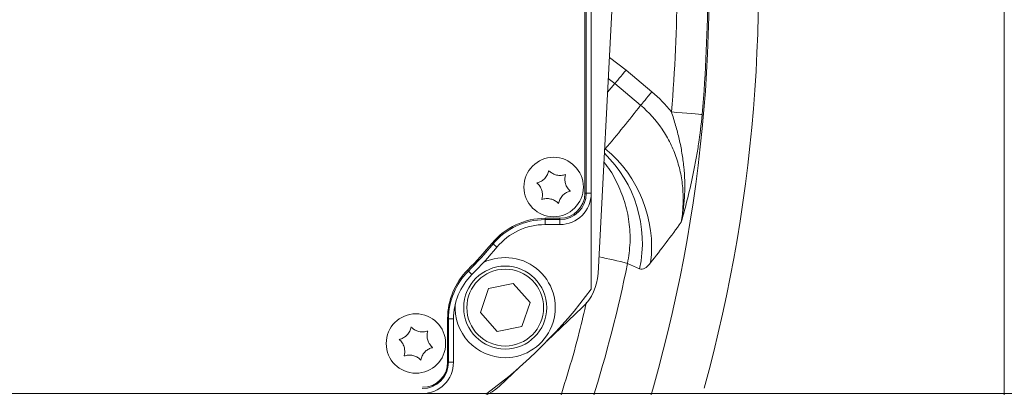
# Model space of a CAD drawing. Header units: millimetres. Extents: x 0 to 8410, y 0 to 5940.
# Tile 26 of 256: x 2282 to 2440, y 1169 to 1227. Entities that reach past the tile are written whole.
import ezdxf

# ---------------------------------------------------------------- set-up
doc = ezdxf.new("R2010")
doc.units = ezdxf.units.MM
doc.header["$LTSCALE"] = 10
doc.styles.add('SLDTEXTSTYLE0', font='TXT', dxfattribs={"width": 0.605})
doc.dimstyles.new('SLDDIMSTYLE0', dxfattribs={"dimtxt": 50, "dimasz": 50, "dimexe": 0, "dimexo": 0.0625, "dimgap": 12.5, "dimtad": 1, "dimtoh": 1, "dimdec": 1, "dimrnd": 1e-09, "dimzin": 12, "dimdsep": 46, "dimtxsty": 'SLDTEXTSTYLE0', "dimsah": 1, "dimcen": 0.09, "dimadec": 0, "dimazin": 0, "dimtfac": 1, "dimtofl": 0, "dimtmove": 0, "dimatfit": 3, "dimfxl": 1, "dimfrac": 2, "dimtolj": 1, "dimtzin": 12, "dimarcsym": 0})
doc.dimstyles.new('SLDDIMSTYLE1', dxfattribs={"dimtxt": 50, "dimasz": 50, "dimexe": 0, "dimexo": 0.0625, "dimgap": -12.5, "dimtad": 1, "dimtoh": 1, "dimdec": 1, "dimrnd": 1e-09, "dimzin": 12, "dimdsep": 46, "dimtxsty": 'SLDTEXTSTYLE0', "dimsah": 1, "dimcen": 0.09, "dimadec": 0, "dimazin": 0, "dimtfac": 1, "dimtofl": 0, "dimtmove": 0, "dimatfit": 3, "dimfxl": 1, "dimfrac": 2, "dimtolj": 1, "dimtzin": 12, "dimarcsym": 0})
doc.dimstyles.new('SLDDIMSTYLE2', dxfattribs={"dimtxt": 50, "dimasz": 50, "dimexe": 0, "dimexo": 0.0625, "dimgap": 12.5, "dimtad": 1, "dimtoh": 1, "dimdec": 1, "dimrnd": 1e-09, "dimzin": 12, "dimdsep": 46, "dimtxsty": 'SLDTEXTSTYLE0', "dimsah": 1, "dimcen": 0.09, "dimadec": 0, "dimazin": 0, "dimtfac": 1, "dimtofl": 0, "dimtmove": 0, "dimatfit": 3, "dimfxl": 1, "dimfrac": 2, "dimtolj": 1, "dimtzin": 12, "dimarcsym": 0})

# ---------------------------------------------------------------- blocks, each defined once
blk = doc.blocks.new('*D46')
at = {"color": 7, "linetype": 'Continuous', "lineweight": 0}
for p, q in [((2410.3, 1232.51), (2796.99, 1232.51)), ((2781.99, 1094.51), (2781.99, 1232.51)), ((2428.71, 1094.51), (2796.99, 1094.51))]:
    blk.add_line(p, q, dxfattribs=at)
for points in [[(2781.99, 1232.51), (2774.49, 1182.51), (2789.49, 1182.51)], [(2781.99, 1094.51), (2789.49, 1144.51), (2774.49, 1144.51)]]:
    blk.add_solid(points, dxfattribs=at)
at = {"color": 7, "linetype": 'Continuous', "lineweight": 0, "insert": (2717.54, 1106.23), "char_height": 50, "attachment_point": 1, "rotation": 90, "style": 'SLDTEXTSTYLE0'}
blk.add_mtext('138', dxfattribs=at)
blk = doc.blocks.new('*D47')
at = {"color": 7, "linetype": 'Continuous', "lineweight": 0}
for p, q in [((2679.92, 1232.51), (2679.92, 1332.51)), ((2410.3, 1232.51), (2694.92, 1232.51)), ((2679.92, 1167.51), (2679.92, 1232.51)), ((2118.59, 1167.51), (2694.92, 1167.51)), ((2679.92, 1167.51), (2679.92, 727.07))]:
    blk.add_line(p, q, dxfattribs=at)
for points in [[(2679.92, 1232.51), (2687.42, 1282.51), (2672.42, 1282.51)], [(2679.92, 1167.51), (2672.42, 1117.51), (2687.42, 1117.51)]]:
    blk.add_solid(points, dxfattribs=at)
at = {"color": 7, "linetype": 'Continuous', "lineweight": 0, "char_height": 50, "attachment_point": 1, "rotation": 90, "style": 'SLDTEXTSTYLE0'}
for s, insert in [(' (3x M8)', (2615.46, 819.3)), ('65', (2615.46, 742.94))]:
    blk.add_mtext(s, dxfattribs=dict(at, insert=insert))
blk = doc.blocks.new('*D49')
at = {"color": 7, "linetype": 'Continuous', "lineweight": 0}
for p, q in [((2428.71, 1370.51), (2909.36, 1370.51)), ((2894.36, 1094.51), (2894.36, 1370.51)), ((2879.02, 1324.71), (2802.31, 1324.71)), ((2802.31, 1324.71), (2802.31, 1140.31)), ((2879.02, 1140.31), (2879.02, 1324.71)), ((2802.31, 1140.31), (2879.02, 1140.31)), ((2428.71, 1094.51), (2909.36, 1094.51))]:
    blk.add_line(p, q, dxfattribs=at)
for points in [[(2894.36, 1370.51), (2886.86, 1320.51), (2901.86, 1320.51)], [(2894.36, 1094.51), (2901.86, 1144.51), (2886.86, 1144.51)]]:
    blk.add_solid(points, dxfattribs=at)
at = {"color": 7, "linetype": 'Continuous', "lineweight": 0, "insert": (2814.56, 1156.19), "char_height": 50, "attachment_point": 1, "rotation": 90, "style": 'SLDTEXTSTYLE0'}
blk.add_mtext(' 276 ', dxfattribs=at)

msp = doc.modelspace()

# ---------------------------------------------------------------- linework, layer by layer
at = {"color": 7, "linetype": 'Continuous', "lineweight": 0}
for p, q in [((2439.705356, 1381.42619), (2439.705356, 1083.601808)), ((2372.705369, 1199.513999), (2372.705369, 1270.513998)), ((2373.705371, 1199.513999), (2373.705371, 1270.513998)), ((2377.205371, 1232.513999), (2374.803199, 1186.678005)), ((2373.705371, 1184.181814), (2373.705371, 1199.513999)), ((2366.333483, 1195.513999), (2368.705361, 1195.513999)), ((2366.333483, 1194.514), (2368.705361, 1194.514)), ((2357.300921, 1184.282911), (2361.263423, 1185.077855)), ((2361.263423, 1185.077855), (2363.933115, 1182.043699)), ((2356.008111, 1180.453816), (2357.300921, 1184.282911)), ((2363.933115, 1182.043699), (2362.64029, 1178.214603)), ((2358.677803, 1177.41966), (2356.008111, 1180.453816)), ((2372.321008, 1181.293697), (2366.607784, 1175.872048)), ((2350.771366, 1172.514), (2350.771366, 1179.514)), ((2351.705371, 1172.514), (2351.705371, 1179.448002)), ((2362.64029, 1178.214603), (2358.677803, 1177.41966)), ((2362.239315, 1171.72653), (2359.061612, 1168.711004))]:
    msp.add_line(p, q, dxfattribs=at)
at = {"color": 8, "linetype": 'Continuous', "lineweight": 0}
for p, q in [((2372.911005, 1270.513998), (2372.911005, 1199.513999)), ((2376.613869, 1221.2274), (2379.273369, 1219.202977)), ((2379.273369, 1219.202977), (2383.411496, 1215.730683)), ((2377.461313, 1217.043437), (2376.437782, 1217.867474)), ((2376.32352, 1215.687485), (2377.461313, 1217.043437)), ((2381.599425, 1213.571144), (2377.461313, 1217.043437)), ((2375.852256, 1206.695107), (2375.956862, 1206.607334)), ((2372.705369, 1199.513999), (2372.911005, 1199.513999)), ((2372.911005, 1199.513999), (2373.705371, 1199.513999)), ((2366.333483, 1195.513999), (2366.333483, 1195.308355)), ((2368.705361, 1195.513999), (2368.705361, 1195.308355)), ((2368.705361, 1195.308355), (2366.333483, 1195.308355)), ((2366.333483, 1195.308355), (2366.333483, 1194.514)), ((2368.705361, 1195.308355), (2368.705361, 1194.514)), ((2358.039378, 1191.422389), (2358.649729, 1190.913999)), ((2381.44864, 1187.450697), (2379.518225, 1188.316659)), ((2354.077353, 1187.085514), (2354.638694, 1186.523469)), ((2350.771366, 1179.448002), (2350.911005, 1179.448002)), ((2350.911005, 1179.448002), (2350.911005, 1172.514)), ((2350.911005, 1179.448002), (2351.705371, 1179.448002)), ((2350.771366, 1172.514), (2350.911005, 1172.514)), ((2350.911005, 1172.514), (2351.705371, 1172.514))]:
    msp.add_line(p, q, dxfattribs=at)
at = {"color": 8, "linetype": 'Continuous', "lineweight": 0, "flags": 128}
for points in [[(2379.273369, 1219.202977), (2378.980024, 1218.853377), (2378.693505, 1218.511914), (2378.420486, 1218.186538), (2378.167315, 1217.884821), (2377.939894, 1217.613788), (2377.743496, 1217.379745), (2377.582728, 1217.188142), (2377.461313, 1217.043437)], [(2383.411496, 1215.730683), (2383.118136, 1215.381083), (2382.831617, 1215.039621), (2382.558598, 1214.714245), (2382.305427, 1214.412528), (2382.078006, 1214.141495), (2381.881623, 1213.907452), (2381.72084, 1213.715849), (2381.599425, 1213.571144)], [(2391.423656, 1212.092196), (2391.198947, 1212.111916), (2390.832021, 1212.144115), (2390.334039, 1212.187815), (2389.720111, 1212.241688), (2389.008908, 1212.3041), (2388.222023, 1212.37315), (2387.383385, 1212.446743), (2386.518477, 1212.522642)], [(2357.881366, 1191.554), (2357.92452, 1191.518047), (2357.972338, 1191.478224), (2358.008234, 1191.448325), (2358.030854, 1191.429478), (2358.039378, 1191.422389)], [(2353.932275, 1187.230775), (2353.971733, 1187.191272), (2354.015707, 1187.147242), (2354.048713, 1187.114188), (2354.06953, 1187.093352), (2354.077353, 1187.085514)]]:
    msp.add_lwpolyline(points, dxfattribs=at)
at = {"color": 7, "linetype": 'Continuous', "lineweight": 0}
for centre, radius in [((2367.705367, 1200.513999), 4.75), ((2359.970609, 1181.248757), 6.635), ((2345.705367, 1175.513999), 4.75)]:
    msp.add_circle(centre, radius, dxfattribs=at)
at = {"color": 8, "linetype": 'Continuous', "lineweight": 0}
msp.add_circle((2359.970609, 1181.248757), 6.135, dxfattribs=at)
for centre, radius, start, end in [((2158.705367, 1232.513999), 241.712797, 344.60865578, 30.2939938), ((2158.705367, 1232.513999), 233.834335, 343.3944393, 30.2939938), ((2158.705367, 1232.513999), 228.688578, 354.98495194, 5.01504806), ((2158.705367, 1232.513999), 233.612617, 354.98495194, 5.01504806), ((2363.089791, 1190.942655), 20.271746, 352.83401108, 50.60008931), ((2361.980578, 1191.591838), 19.90363, 347.99133809, 45.98369465), ((2368.705367, 1199.513999), 4.205642, 270, 0), ((2366.333486, 1184.513999), 10.794358, 90, 140.2081805), ((2308.705367, 1232.513999), 64.205642, 314.96434928, 320.2081805), ((2360.098561, 1112.643339), 78.125378, 75.6070625, 79.04675323), ((2361.705367, 1179.448002), 10.794358, 134.96434928, 180), ((2346.705367, 1172.513999), 4.205642, 270, 0)]:
    msp.add_arc(centre, radius, start, end, dxfattribs=at)
at = {"color": 7, "linetype": 'Continuous', "lineweight": 0}
for centre, radius, start, end in [((2368.705367, 1199.513999), 4, 270, 0), ((2368.705367, 1199.513999), 5, 270, 0), ((2366.333486, 1184.513999), 11, 90, 140.2081805), ((2366.333486, 1184.513999), 10, 90, 140.2081805), ((2308.705367, 1232.513999), 64, 315.03565072, 320.2081805), ((2308.705367, 1232.513999), 65, 314.96434928, 320.2081805), ((2359.970609, 1181.248757), 8, 270, 115.7659972), ((2361.771364, 1179.513999), 11, 135.03565072, 180), ((2361.705367, 1179.448002), 10, 134.96434928, 180), ((2366.814168, 1187.096691), 8, 313.5, 357), ((2308.705367, 1232.513999), 81, 306.63346142, 323.36653858), ((2359.970609, 1181.248757), 8, 175.89399277, 270), ((2346.705367, 1172.513999), 5, 270, 0), ((2346.771364, 1172.513999), 4, 270, 0), ((2353.554778, 1174.513999), 8, 270, 313.5)]:
    msp.add_arc(centre, radius, start, end, dxfattribs=at)
at = {"color": 8, "linetype": 'Continuous', "lineweight": 0}
msp.add_ellipse((2235.954274, 1324.575661), major_axis=(134.519269, 160.313822), ratio=0.8748165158, start_param=4.7105872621, end_param=4.7534207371, dxfattribs=at)
for points in [[(2383.411493, 1215.730683), (2384.565784, 1214.762119), (2385.599464, 1213.69109), (2386.518474, 1212.522643)], [(2388.084785, 1194.875345), (2386.491434, 1192.696981), (2384.864272, 1190.543189), (2383.203195, 1188.413873)]]:
    msp.add_open_spline(points, degree=3, dxfattribs=at)
for points, knots in [([(2388.084785, 1194.875345), (2388.231812, 1195.732313), (2388.328051, 1196.598851), (2388.41547, 1198.322357), (2388.407358, 1199.18183), (2388.285842, 1200.896142), (2388.172473, 1201.750983), (2387.833659, 1203.455733), (2387.610386, 1204.292932), (2387.060297, 1205.922536), (2386.73303, 1206.717334), (2385.970227, 1208.265457), (2385.53096, 1209.023346), (2384.080376, 1211.169924), (2382.934016, 1212.449855), (2381.599424, 1213.571144)], [0, 0, 0, 0, 0.125, 0.125, 0.25, 0.25, 0.375, 0.375, 0.5, 0.5, 0.625, 0.625, 0.75, 0.75, 1, 1, 1, 1]), ([(2386.518474, 1212.522643), (2386.763398, 1211.802592), (2386.990913, 1211.080056), (2387.408396, 1209.627533), (2387.598291, 1208.89754), (2387.935733, 1207.427762), (2388.083107, 1206.687802), (2388.328255, 1205.212576), (2388.426531, 1204.475296), (2388.644749, 1202.26296), (2388.687991, 1200.78731), (2388.587735, 1198.570017), (2388.526827, 1197.830316), (2388.392803, 1196.719717), (2388.34094, 1196.348927), (2388.223291, 1195.610236), (2388.157154, 1195.240436), (2388.084785, 1194.875345)], [0, 0, 0, 0, 0.125, 0.125, 0.25, 0.25, 0.375, 0.375, 0.5, 0.5, 0.75, 0.75, 0.875, 0.875, 0.9375, 0.9375, 1, 1, 1, 1]), ([(2391.423662, 1212.092196), (2391.283269, 1210.492329), (2391.092283, 1208.933431), (2390.804421, 1207.022195), (2390.744356, 1206.641854), (2390.619487, 1205.884745), (2390.554633, 1205.507777), (2390.355272, 1204.392406), (2390.215378, 1203.665721), (2389.777929, 1201.526431), (2389.462728, 1200.154427), (2388.79764, 1197.475492), (2388.447298, 1196.167401), (2388.084785, 1194.875345)], [0, 0, 0, 0, 0.25, 0.25, 0.3125, 0.3125, 0.375, 0.375, 0.5, 0.5, 0.75, 0.75, 1, 1, 1, 1]), ([(2375.735446, 1204.466095), (2375.831392, 1204.358047), (2376.667794, 1203.416161), (2377.830478, 1201.319145), (2379.117834, 1198.240848), (2379.829555, 1194.970337), (2380.026197, 1191.621444), (2379.687548, 1189.418248), (2379.518225, 1188.316659)], [0, 0, 0, 0, 0.0253465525, 0.2209546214, 0.4155325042, 0.6101034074, 0.805053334, 1, 1, 1, 1]), ([(2379.518221, 1188.316659), (2378.015247, 1180.955505), (2376.152327, 1173.734823), (2371.73644, 1159.561955), (2369.183392, 1152.609799), (2363.395619, 1138.969784), (2360.160912, 1132.281917), (2355.684074, 1124.089519), (2354.766983, 1122.459431), (2352.888954, 1119.216176), (2351.927448, 1117.602144), (2348.985917, 1112.800806), (2346.946454, 1109.64978), (2344.828694, 1106.548471)], [0, 0, 0, 0, 0.25, 0.25, 0.5, 0.5, 0.75, 0.75, 0.8125, 0.8125, 0.875, 0.875, 1, 1, 1, 1]), ([(2383.203195, 1188.413873), (2382.86482, 1187.980113), (2382.548963, 1187.686878), (2381.963581, 1187.36714), (2381.694052, 1187.340681), (2381.448637, 1187.450696)], [0, 0, 0, 0, 0.5, 0.5, 1, 1, 1, 1]), ([(2340.607806, 1109.551621), (2343.162612, 1113.42722), (2347.932108, 1120.662467), (2354.107179, 1131.756586), (2359.438504, 1142.588124), (2364.215362, 1153.804702), (2368.353432, 1165.389399), (2371.286269, 1174.886458), (2372.575774, 1180.533583), (2372.943296, 1182.143071)], [0, 0, 0, 0, 0.1741878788, 0.3251864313, 0.4762967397, 0.6272925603, 0.7826033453, 0.9380397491, 1, 1, 1, 1])]:
    msp.add_open_spline(points, degree=3, knots=knots, dxfattribs=at)
at = {"color": 7, "linetype": 'Continuous', "lineweight": 0}
for points, knots in [([(2366.931556, 1203.152883), (2366.873907, 1202.931229), (2366.757694, 1202.484412), (2366.333201, 1201.881293), (2365.80068, 1201.451348), (2365.356398, 1201.2467), (2365.103073, 1201.181344), (2365.033119, 1201.163297)], [0, 0, 0, 0, 0.24692690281, 0.49776372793, 0.7104394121, 0.9200402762, 1, 1, 1, 1]), ([(2369.603797, 1202.503586), (2369.383029, 1202.442684), (2368.937984, 1202.319912), (2368.203421, 1202.385978), (2367.564829, 1202.632159), (2367.165417, 1202.914634), (2366.982167, 1203.101323), (2366.931556, 1203.152883)], [0, 0, 0, 0, 0.2469142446, 0.4977542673, 0.7104322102, 0.9200261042, 1, 1, 1, 1]), ([(2370.377614, 1199.864702), (2370.214486, 1200.025447), (2369.88564, 1200.349491), (2369.57557, 1201.018675), (2369.46947, 1201.694803), (2369.514398, 1202.18194), (2369.58445, 1202.433979), (2369.603797, 1202.503586)], [0, 0, 0, 0, 0.2469184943, 0.4977584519, 0.7104350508, 0.9200291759, 1, 1, 1, 1]), ([(2365.033119, 1201.163297), (2365.196246, 1201.002552), (2365.525092, 1200.678508), (2365.835163, 1200.009323), (2365.941263, 1199.333195), (2365.896334, 1198.846058), (2365.826283, 1198.59402), (2365.806936, 1198.524413)], [0, 0, 0, 0, 0.2469184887, 0.4977584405, 0.7104356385, 0.9200291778, 1, 1, 1, 1]), ([(2365.806936, 1198.524413), (2366.027704, 1198.585314), (2366.472749, 1198.708084), (2367.207312, 1198.642022), (2367.845905, 1198.395835), (2368.245328, 1198.113366), (2368.428581, 1197.926674), (2368.479191, 1197.875114)], [0, 0, 0, 0, 0.2469131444, 0.4977521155, 0.7104292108, 0.9200264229, 1, 1, 1, 1]), ([(2368.479191, 1197.875114), (2368.536834, 1198.096769), (2368.653034, 1198.543589), (2369.077536, 1199.146703), (2369.610051, 1199.576658), (2370.054345, 1199.781293), (2370.307665, 1199.846654), (2370.377614, 1199.864702)], [0, 0, 0, 0, 0.2469262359, 0.4977627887, 0.7104394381, 0.9200444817, 1, 1, 1, 1]), ([(2344.931557, 1178.152883), (2344.873907, 1177.931228), (2344.757695, 1177.48441), (2344.3332, 1176.881293), (2343.800681, 1176.451347), (2343.356397, 1176.246704), (2343.103073, 1176.181344), (2343.033119, 1176.163295)], [0, 0, 0, 0, 0.2469274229, 0.4977637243, 0.7104393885, 0.9200399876, 1, 1, 1, 1]), ([(2347.603797, 1177.503587), (2347.383029, 1177.442684), (2346.937984, 1177.31991), (2346.20342, 1177.385978), (2345.564831, 1177.632167), (2345.165399, 1177.914624), (2344.982162, 1178.101322), (2344.931557, 1178.152883)], [0, 0, 0, 0, 0.246914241, 0.4977541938, 0.7104320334, 0.9200293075, 1, 1, 1, 1]), ([(2348.377614, 1174.864703), (2348.214486, 1175.025449), (2347.885641, 1175.349492), (2347.575569, 1176.018674), (2347.46947, 1176.694802), (2347.514398, 1177.181941), (2347.58445, 1177.43398), (2347.603797, 1177.503587)], [0, 0, 0, 0, 0.24691847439, 0.49775730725, 0.71043449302, 0.92002918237, 1, 1, 1, 1]), ([(2343.033119, 1176.163295), (2343.196246, 1176.002549), (2343.525091, 1175.678506), (2343.835163, 1175.009324), (2343.941263, 1174.333196), (2343.896334, 1173.846057), (2343.826283, 1173.594018), (2343.806936, 1173.524411)], [0, 0, 0, 0, 0.24691847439, 0.49775730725, 0.71043449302, 0.92002918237, 1, 1, 1, 1]), ([(2343.806936, 1173.524411), (2344.027704, 1173.585314), (2344.472749, 1173.708088), (2345.207312, 1173.642019), (2345.845904, 1173.395833), (2346.245329, 1173.113367), (2346.428581, 1172.926676), (2346.479191, 1172.875115)], [0, 0, 0, 0, 0.24691345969, 0.4977526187, 0.71042978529, 0.92002639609, 1, 1, 1, 1]), ([(2346.479191, 1172.875115), (2346.536835, 1173.09677), (2346.653035, 1173.54359), (2347.077534, 1174.146705), (2347.610052, 1174.576652), (2348.054336, 1174.781294), (2348.30766, 1174.846654), (2348.377614, 1174.864703)], [0, 0, 0, 0, 0.24692634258, 0.4977630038, 0.71043897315, 0.92003987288, 1, 1, 1, 1])]:
    msp.add_open_spline(points, degree=3, knots=knots, dxfattribs=at)

# ---------------------------------------------------------------- dimensions: what is measured, and where the dimension line sits
for base, p2, dimstyle, picture, middle in [((2894.357209, 1370.513999), (2428.705367, 1370.513999), 'SLDDIMSTYLE1', '*D49', (2894.357209, 1232.513999)), ((2781.989895, 1232.513999), (2410.299158, 1232.513999), 'SLDDIMSTYLE0', '*D46', (2781.989895, 1163.513999))]:
    dim = msp.add_linear_dim(base=base, p1=(2428.705367, 1094.513999), p2=p2, angle=90, dimstyle=dimstyle, dxfattribs=at)
    dim.commit()
    dim.dimension.update_dxf_attribs({"geometry": picture, "text_midpoint": middle, "dimtype": 160})
dim = msp.add_linear_dim(base=(2679.915828, 1232.513999), p1=(2118.590337, 1167.513999), p2=(2410.299158, 1232.513999), angle=90, text='<> (3x M8)', dimstyle='SLDDIMSTYLE2', dxfattribs=at)
dim.commit()
dim.dimension.update_dxf_attribs({"geometry": '*D47', "text_midpoint": (2679.915828, 907.058828), "dimtype": 160})

doc.saveas('drawing.dxf')
